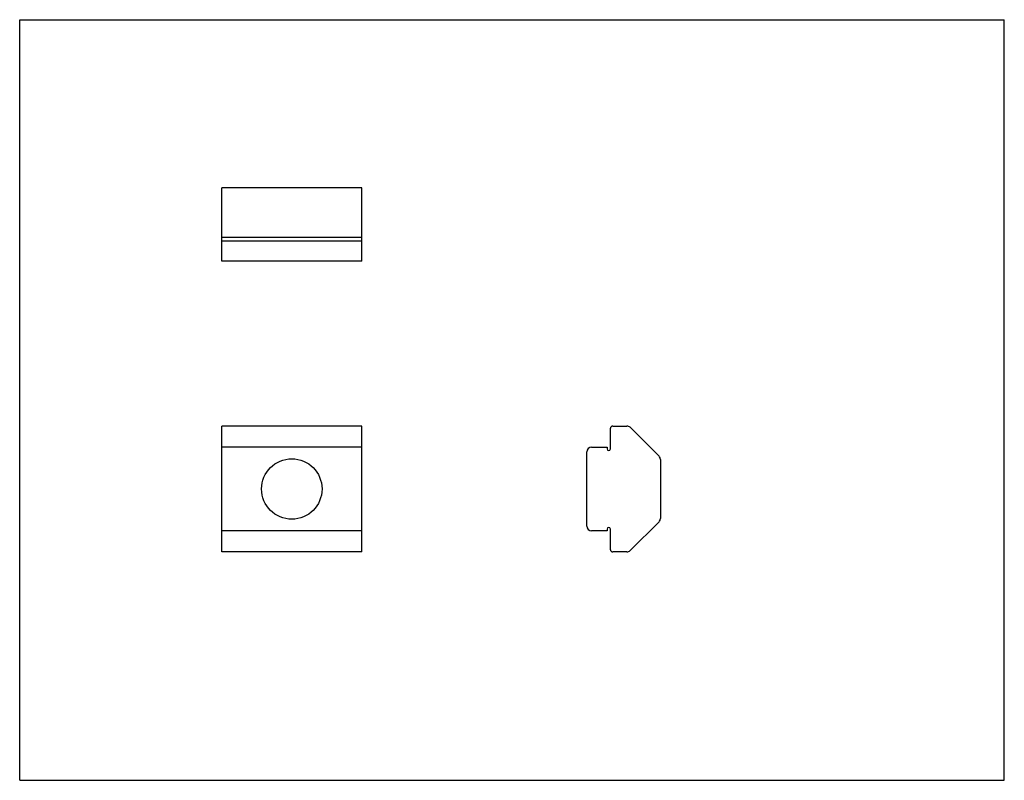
# Model space of a CAD drawing. Header units: inches. Extents: x 0 to 4.4, y 0 to 3.4.
import ezdxf

# ---------------------------------------------------------------- set-up
doc = ezdxf.new("R2010")
doc.units = ezdxf.units.IN
doc.header["$LTSCALE"] = 0.242
doc.header["$MEASUREMENT"] = 0
doc.layers.get('0').update_dxf_attribs({"linetype": 'CONTINUOUS'})

msp = doc.modelspace()

# ---------------------------------------------------------------- linework, layer by layer
at = {"color": 7, "linetype": 'CONTINUOUS'}
for p, q in [((0, 0), (0, 3.4)), ((0, 3.4), (4.4, 3.4)), ((4.4, 0), (4.4, 3.4)), ((0.9035, 2.3211), (0.9035, 2.6491)), ((1.1888, 2.6491), (0.9035, 2.6491)), ((1.5285, 2.6491), (1.2433, 2.6491)), ((1.5285, 2.3211), (1.5285, 2.6491)), ((1.5285, 2.4261), (0.9035, 2.4261)), ((0.9035, 2.4111), (1.5285, 2.4111)), ((1.5285, 2.3211), (0.9035, 2.3211)), ((0.9035, 1.0207), (0.9035, 1.5837)), ((1.5285, 1.5837), (0.9035, 1.5837)), ((1.5285, 1.0207), (1.5285, 1.5837)), ((2.6399, 1.4812), (2.6399, 1.5737)), ((2.6499, 1.5837), (2.7137, 1.5837)), ((2.8571, 1.4486), (2.7278, 1.5779)), ((1.5285, 1.4887), (0.9035, 1.4887)), ((2.5349, 1.1357), (2.5349, 1.4687)), ((2.5549, 1.4887), (2.6249, 1.4887)), ((2.6249, 1.4887), (2.6249, 1.4812)), ((2.8629, 1.4344), (2.8629, 1.17)), ((2.7278, 1.0266), (2.8571, 1.1559)), ((1.5285, 1.1157), (0.9035, 1.1157)), ((2.6249, 1.1157), (2.5549, 1.1157)), ((2.6249, 1.1232), (2.6249, 1.1157)), ((2.6399, 1.0307), (2.6399, 1.1232)), ((1.5285, 1.0207), (0.9035, 1.0207)), ((2.7137, 1.0207), (2.6499, 1.0207)), ((0, 0), (4.4, 0))]:
    msp.add_line(p, q, dxfattribs=at)
msp.add_circle((1.216, 1.3022), 0.135, dxfattribs=at)
for centre, radius, start, end in [((2.6499, 1.5737), 0.01, 90, 180), ((2.7137, 1.5637), 0.02, 45, 90), ((2.5549, 1.4687), 0.02, 90, 180), ((2.6324, 1.4812), 0.0075, 180, 360), ((2.8429, 1.4344), 0.02, 0, 45), ((2.8429, 1.17), 0.02, 315, 360), ((2.5549, 1.1357), 0.02, 180, 270), ((2.6324, 1.1232), 0.0075, 0, 180), ((2.6499, 1.0307), 0.01, 180, 270), ((2.7137, 1.0407), 0.02, 270, 315)]:
    msp.add_arc(centre, radius, start, end, dxfattribs=at)
msp.add_open_spline([(1.2433, 2.6491), (1.2411, 2.6491), (1.2377, 2.649), (1.2332, 2.649), (1.2298, 2.649), (1.2269, 2.6489), (1.2246, 2.6489), (1.2223, 2.6489), (1.2195, 2.6489), (1.216, 2.6489), (1.2126, 2.6489), (1.2098, 2.6489), (1.2075, 2.6489), (1.2052, 2.6489), (1.2023, 2.649), (1.1989, 2.649), (1.1944, 2.649), (1.191, 2.6491), (1.1888, 2.6491)], degree=3, knots=[0, 0, 0, 0, 0.123823, 0.18615, 0.248688, 0.311388, 0.342783, 0.374202, 0.437088, 0.50001, 0.562932, 0.625817, 0.657234, 0.688628, 0.751324, 0.813858, 0.876181, 1, 1, 1, 1], dxfattribs=at)

doc.saveas('drawing.dxf')
